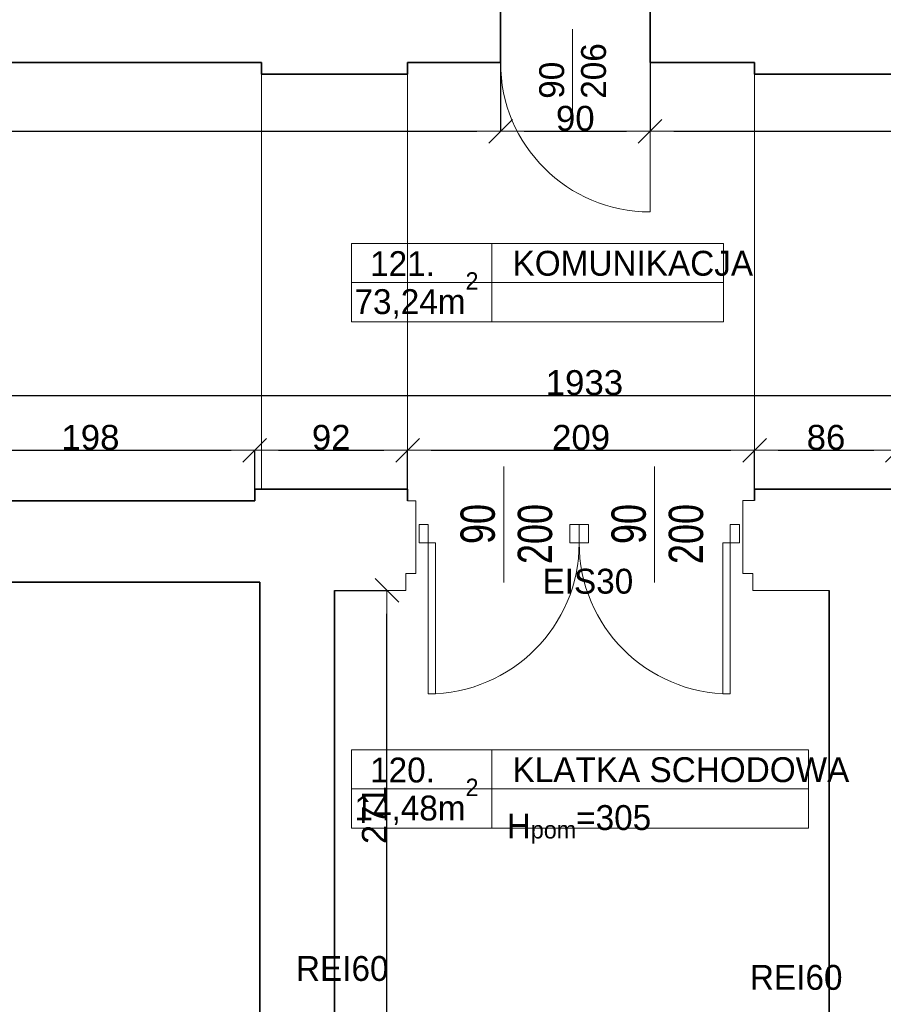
# Model space of a CAD drawing. Header units: metres. Extents: x 7506757 to 756746378, y 5735207 to 582114514.
# Tile 146 of 256: x 7695119 to 7700320, y 5860765 to 5866698. Entities that reach past the tile are written whole.
import ezdxf

# ---------------------------------------------------------------- set-up
doc = ezdxf.new("R2010")
doc.units = ezdxf.units.M
doc.header["$MEASUREMENT"] = 0
doc.header["$PDMODE"] = 2
doc.layers.get('0').update_dxf_attribs({"color": 250, "linetype": 'CONTINUOUS', "lineweight": 100, "plot": 0})
doc.layers.get('Defpoints').update_dxf_attribs({"linetype": 'CONTINUOUS'})
for name, color, linetype, lineweight in [('2D - Ogolne46', 7, 'CONTINUOUS', 18), ('7 - linia widok1', 7, 'CONTINUOUS', 13), ('M_OCIANA6', 5, 'CONTINUOUS', 35), ('M_OPISY141', 7, 'CONTINUOUS', 0), ('m_umeblowanie1', 7, 'CONTINUOUS', 13), ('NAPISY', 7, 'CONTINUOUS', 20), ('opis1', 7, 'CONTINUOUS', 13), ('OTWORY', 90, 'CONTINUOUS', 15), ('WYMIARY', 8, 'CONTINUOUS', 13)]:
    doc.layers.add(name, color=color, linetype=linetype, lineweight=lineweight)
doc.layers.add('PWYMIAR', color=7, linetype='CONTINUOUS')
doc.styles.add('arial', font='arial.ttf', dxfattribs={"width": 0.75, "height": 25})
doc.styles.add('GENERATED_STYLE_1', font='arial.ttf')
doc.styles.add('GENERATED_STYLE_2', font='txt')
doc.dimstyles.new('GENERATED_STYLE__2', dxfattribs={"dimtxt": 150, "dimasz": 142.5, "dimexe": 0.18, "dimexo": 0, "dimgap": 0.09, "dimtad": 1, "dimtih": 1, "dimtoh": 1, "dimdec": 0, "dimlfac": 0.1, "dimzin": 0, "dimdsep": 46, "dimtxsty": 'GENERATED_STYLE_1', "dimblk": 'ARROWHEAD_6', "dimblk1": 'ARROWHEAD_6', "dimblk2": 'ARROWHEAD_6', "dimcen": 0.09, "dimclrd": 251, "dimclre": 251, "dimclrt": 7, "dimazin": 0, "dimtfac": 1, "dimtdec": 4, "dimtmove": 0, "dimatfit": 3, "dimfxl": 0, "dimtolj": 1, "dimtzin": 0, "dimarcsym": 0})
doc.dimstyles.new('GENERATED_STYLE__3', dxfattribs={"dimtxt": 150, "dimasz": 142.5, "dimexe": 0.18, "dimexo": 0, "dimgap": 0.09, "dimtad": 1, "dimdec": 0, "dimlfac": 0.1, "dimzin": 0, "dimdsep": 46, "dimtxsty": 'GENERATED_STYLE_1', "dimblk": 'ARROWHEAD_6', "dimblk1": 'ARROWHEAD_6', "dimblk2": 'ARROWHEAD_6', "dimcen": 0.09, "dimclrd": 251, "dimclre": 251, "dimclrt": 7, "dimazin": 0, "dimtfac": 1, "dimtdec": 4, "dimtmove": 2, "dimatfit": 3, "dimfxl": 0, "dimtolj": 1, "dimtzin": 0, "dimarcsym": 0})

# ---------------------------------------------------------------- blocks, each defined once
blk = doc.blocks.new('ARROWHEAD_6')
at = {"color": 0, "linetype": 'Continuous', "lineweight": 0}
for p, q in [((-0.5, -0.5), (0.5, 0.5)), ((0, 0), (-1, 0))]:
    blk.add_line(p, q, dxfattribs=at)
blk = doc.blocks.new('*D6191')
at = {"layer": 'Defpoints', "color": 0, "linetype": 'Continuous', "transparency": 16777216}
for p in [(7696534.6, 5864103.4), (7694554.6, 5863869.1), (7696534.6, 5863869.1)]:
    blk.add_point(p, dxfattribs=at)
at = {"layer": 'PWYMIAR', "color": 251, "linetype": 'Continuous', "lineweight": -2, "transparency": 16777216}
for p, q in [((7694554.6, 5863869.1), (7694554.6, 5864103.5)), ((7694697.1, 5864103.4), (7696392.1, 5864103.4)), ((7696534.6, 5863869.1), (7696534.6, 5864103.5))]:
    blk.add_line(p, q, dxfattribs=at)
at = {"layer": 'PWYMIAR', "color": 251, "linetype": 'Continuous', "lineweight": -2, "transparency": 16777216, "xscale": 142.5, "yscale": 142.5, "zscale": 142.5, "rotation": 180}
blk.add_blockref('ARROWHEAD_6', (7694554.6, 5864103.4), dxfattribs=at)
at = {"layer": 'PWYMIAR', "color": 251, "linetype": 'Continuous', "lineweight": -2, "transparency": 16777216, "xscale": 142.5, "yscale": 142.5, "zscale": 142.5}
blk.add_blockref('ARROWHEAD_6', (7696534.6, 5864103.4), dxfattribs=at)
at = {"layer": 'PWYMIAR', "color": 7, "linetype": 'Continuous', "lineweight": 13, "transparency": 16777216, "insert": (7695544.6, 5864180), "char_height": 150, "attachment_point": 5, "style": 'GENERATED_STYLE_1'}
blk.add_mtext('\\A1;198', dxfattribs=at)
blk = doc.blocks.new('*D6192')
at = {"layer": 'Defpoints', "color": 0, "linetype": 'Continuous', "transparency": 16777216}
for p in [(7697454.6, 5864103.4), (7696534.6, 5863869.1), (7697454.6, 5863869.1)]:
    blk.add_point(p, dxfattribs=at)
at = {"layer": 'PWYMIAR', "color": 251, "linetype": 'Continuous', "lineweight": -2, "transparency": 16777216}
for p, q in [((7696534.6, 5863869.1), (7696534.6, 5864103.5)), ((7696677.1, 5864103.4), (7697312.1, 5864103.4)), ((7697454.6, 5863869.1), (7697454.6, 5864103.5))]:
    blk.add_line(p, q, dxfattribs=at)
at = {"layer": 'PWYMIAR', "color": 251, "linetype": 'Continuous', "lineweight": -2, "transparency": 16777216, "xscale": 142.5, "yscale": 142.5, "zscale": 142.5, "rotation": 180}
blk.add_blockref('ARROWHEAD_6', (7696534.6, 5864103.4), dxfattribs=at)
at = {"layer": 'PWYMIAR', "color": 251, "linetype": 'Continuous', "lineweight": -2, "transparency": 16777216, "xscale": 142.5, "yscale": 142.5, "zscale": 142.5}
blk.add_blockref('ARROWHEAD_6', (7697454.6, 5864103.4), dxfattribs=at)
at = {"layer": 'PWYMIAR', "color": 7, "linetype": 'Continuous', "lineweight": 13, "transparency": 16777216, "insert": (7696994.6, 5864180), "char_height": 150, "attachment_point": 5, "style": 'GENERATED_STYLE_1'}
blk.add_mtext('\\A1;92', dxfattribs=at)
blk = doc.blocks.new('*D6193')
at = {"layer": 'Defpoints', "color": 0, "linetype": 'Continuous', "transparency": 16777216}
for p in [(7699544.6, 5864103.4), (7697454.6, 5863869.1), (7699544.6, 5863869.7)]:
    blk.add_point(p, dxfattribs=at)
at = {"layer": 'PWYMIAR', "color": 251, "linetype": 'Continuous', "lineweight": -2, "transparency": 16777216}
for p, q in [((7697454.6, 5863869.1), (7697454.6, 5864103.5)), ((7697597.1, 5864103.4), (7699402.1, 5864103.4)), ((7699544.6, 5863869.7), (7699544.6, 5864103.5))]:
    blk.add_line(p, q, dxfattribs=at)
at = {"layer": 'PWYMIAR', "color": 251, "linetype": 'Continuous', "lineweight": -2, "transparency": 16777216, "xscale": 142.5, "yscale": 142.5, "zscale": 142.5, "rotation": 180}
blk.add_blockref('ARROWHEAD_6', (7697454.6, 5864103.4), dxfattribs=at)
at = {"layer": 'PWYMIAR', "color": 251, "linetype": 'Continuous', "lineweight": -2, "transparency": 16777216, "xscale": 142.5, "yscale": 142.5, "zscale": 142.5}
blk.add_blockref('ARROWHEAD_6', (7699544.6, 5864103.4), dxfattribs=at)
at = {"layer": 'PWYMIAR', "color": 7, "linetype": 'Continuous', "lineweight": 13, "transparency": 16777216, "insert": (7698499.6, 5864180), "char_height": 150, "attachment_point": 5, "style": 'GENERATED_STYLE_1'}
blk.add_mtext('\\A1;209', dxfattribs=at)
blk = doc.blocks.new('*D6194')
at = {"layer": 'Defpoints', "color": 0, "linetype": 'Continuous', "transparency": 16777216}
for p in [(7700404.6, 5864103.4), (7699544.6, 5863869.7), (7700404.6, 5863869.7)]:
    blk.add_point(p, dxfattribs=at)
at = {"layer": 'PWYMIAR', "color": 251, "linetype": 'Continuous', "lineweight": -2, "transparency": 16777216}
for p, q in [((7699544.6, 5863869.7), (7699544.6, 5864103.5)), ((7699687.1, 5864103.4), (7700262.1, 5864103.4)), ((7700404.6, 5863869.7), (7700404.6, 5864103.5))]:
    blk.add_line(p, q, dxfattribs=at)
at = {"layer": 'PWYMIAR', "color": 251, "linetype": 'Continuous', "lineweight": -2, "transparency": 16777216, "xscale": 142.5, "yscale": 142.5, "zscale": 142.5, "rotation": 180}
blk.add_blockref('ARROWHEAD_6', (7699544.6, 5864103.4), dxfattribs=at)
at = {"layer": 'PWYMIAR', "color": 251, "linetype": 'Continuous', "lineweight": -2, "transparency": 16777216, "xscale": 142.5, "yscale": 142.5, "zscale": 142.5}
blk.add_blockref('ARROWHEAD_6', (7700404.6, 5864103.4), dxfattribs=at)
at = {"layer": 'PWYMIAR', "color": 7, "linetype": 'Continuous', "lineweight": 13, "transparency": 16777216, "insert": (7699974.6, 5864180), "char_height": 150, "attachment_point": 5, "style": 'GENERATED_STYLE_1'}
blk.add_mtext('\\A1;86', dxfattribs=at)
blk = doc.blocks.new('*D6271')
at = {"layer": 'Defpoints', "color": 0, "linetype": 'Continuous', "transparency": 16777216}
for p in [(7697014.6, 5863259.1), (7697329.9, 5863259.1), (7698354.6, 5860550)]:
    blk.add_point(p, dxfattribs=at)
at = {"layer": 'PWYMIAR', "color": 251, "linetype": 'Continuous', "lineweight": -2, "transparency": 16777216}
for p, q in [((7697014.6, 5863259.1), (7697330, 5863259.1)), ((7697329.9, 5860692.5), (7697329.9, 5863116.6)), ((7698354.6, 5860550), (7697329.7, 5860550))]:
    blk.add_line(p, q, dxfattribs=at)
at = {"layer": 'PWYMIAR', "color": 251, "linetype": 'Continuous', "lineweight": -2, "transparency": 16777216, "xscale": 142.5, "yscale": 142.5, "zscale": 142.5}
for p, rotation in [((7697329.9, 5863259.1), 90), ((7697329.9, 5860550), 270)]:
    blk.add_blockref('ARROWHEAD_6', p, dxfattribs=dict(at, rotation=rotation))
at = {"layer": 'PWYMIAR', "color": 7, "linetype": 'Continuous', "lineweight": 13, "transparency": 16777216, "insert": (7697254.5, 5861904.6), "char_height": 150, "attachment_point": 5, "rotation": 90, "style": 'GENERATED_STYLE_1'}
blk.add_mtext('\\A1;271', dxfattribs=at)
blk = doc.blocks.new('*D6272')
at = {"layer": 'Defpoints', "color": 0, "linetype": 'Continuous', "transparency": 16777216}
for p in [(7688854.6, 5866369.1), (7708184.6, 5866369.1), (7708184.6, 5864433)]:
    blk.add_point(p, dxfattribs=at)
at = {"layer": 'PWYMIAR', "color": 251, "linetype": 'Continuous', "lineweight": -2, "transparency": 16777216}
for p, q in [((7688854.6, 5866369.1), (7688854.6, 5864432.8)), ((7708184.6, 5866369.1), (7708184.6, 5864432.8)), ((7688997.1, 5864433), (7708042.1, 5864433))]:
    blk.add_line(p, q, dxfattribs=at)
at = {"layer": 'PWYMIAR', "color": 251, "linetype": 'Continuous', "lineweight": -2, "transparency": 16777216, "xscale": 142.5, "yscale": 142.5, "zscale": 142.5, "rotation": 180}
blk.add_blockref('ARROWHEAD_6', (7688854.6, 5864433), dxfattribs=at)
at = {"layer": 'PWYMIAR', "color": 251, "linetype": 'Continuous', "lineweight": -2, "transparency": 16777216, "xscale": 142.5, "yscale": 142.5, "zscale": 142.5}
blk.add_blockref('ARROWHEAD_6', (7708184.6, 5864433), dxfattribs=at)
at = {"layer": 'PWYMIAR', "color": 7, "linetype": 'Continuous', "lineweight": 13, "transparency": 16777216, "insert": (7698519.6, 5864509.8), "char_height": 150, "attachment_point": 5, "style": 'GENERATED_STYLE_1'}
blk.add_mtext('\\A1;1933', dxfattribs=at)
blk = doc.blocks.new('*D6281')
at = {"layer": 'Defpoints', "color": 0, "linetype": 'Continuous', "transparency": 16777216}
for p in [(7698014.6, 5866439.1), (7690274.6, 5866369.1), (7698014.6, 5866025.7)]:
    blk.add_point(p, dxfattribs=at)
at = {"layer": 'PWYMIAR', "color": 251, "linetype": 'Continuous', "lineweight": -2, "transparency": 16777216}
for p, q in [((7698014.6, 5866439.1), (7698014.6, 5866025.6)), ((7690274.6, 5866369.1), (7690274.6, 5866025.6)), ((7690417.1, 5866025.7), (7697872.1, 5866025.7))]:
    blk.add_line(p, q, dxfattribs=at)
at = {"layer": 'PWYMIAR', "color": 251, "linetype": 'Continuous', "lineweight": -2, "transparency": 16777216, "xscale": 142.5, "yscale": 142.5, "zscale": 142.5, "rotation": 180}
blk.add_blockref('ARROWHEAD_6', (7690274.6, 5866025.7), dxfattribs=at)
at = {"layer": 'PWYMIAR', "color": 251, "linetype": 'Continuous', "lineweight": -2, "transparency": 16777216, "xscale": 142.5, "yscale": 142.5, "zscale": 142.5}
blk.add_blockref('ARROWHEAD_6', (7698014.6, 5866025.7), dxfattribs=at)
at = {"layer": 'PWYMIAR', "color": 7, "linetype": 'Continuous', "lineweight": 13, "transparency": 16777216, "insert": (7694144.6, 5866100.8), "char_height": 150, "attachment_point": 5, "style": 'GENERATED_STYLE_1'}
blk.add_mtext('\\A1;774', dxfattribs=at)
blk = doc.blocks.new('*D6282')
at = {"layer": 'Defpoints', "color": 0, "linetype": 'Continuous', "transparency": 16777216}
for p in [(7698014.6, 5866439.1), (7698914.6, 5866439.1), (7698914.6, 5866025.7)]:
    blk.add_point(p, dxfattribs=at)
at = {"layer": 'PWYMIAR', "color": 251, "linetype": 'Continuous', "lineweight": -2, "transparency": 16777216}
for p, q in [((7698014.6, 5866439.1), (7698014.6, 5866025.6)), ((7698914.6, 5866439.1), (7698914.6, 5866025.6)), ((7698157.1, 5866025.7), (7698772.1, 5866025.7))]:
    blk.add_line(p, q, dxfattribs=at)
at = {"layer": 'PWYMIAR', "color": 251, "linetype": 'Continuous', "lineweight": -2, "transparency": 16777216, "xscale": 142.5, "yscale": 142.5, "zscale": 142.5, "rotation": 180}
blk.add_blockref('ARROWHEAD_6', (7698014.6, 5866025.7), dxfattribs=at)
at = {"layer": 'PWYMIAR', "color": 251, "linetype": 'Continuous', "lineweight": -2, "transparency": 16777216, "xscale": 142.5, "yscale": 142.5, "zscale": 142.5}
blk.add_blockref('ARROWHEAD_6', (7698914.6, 5866025.7), dxfattribs=at)
at = {"layer": 'PWYMIAR', "color": 7, "linetype": 'Continuous', "lineweight": 13, "transparency": 16777216, "insert": (7698464.6, 5866102.4), "char_height": 150, "attachment_point": 5, "style": 'GENERATED_STYLE_1'}
blk.add_mtext('\\A1;90', dxfattribs=at)
blk = doc.blocks.new('*D6283')
at = {"layer": 'Defpoints', "color": 0, "linetype": 'Continuous', "transparency": 16777216}
for p in [(7698914.6, 5866439.1), (7705116.9, 5866025.7), (7705116.9, 5865793.6)]:
    blk.add_point(p, dxfattribs=at)
at = {"layer": 'PWYMIAR', "color": 251, "linetype": 'Continuous', "lineweight": -2, "transparency": 16777216}
for p, q in [((7698914.6, 5866439.1), (7698914.6, 5866025.6)), ((7699057.1, 5866025.7), (7704974.4, 5866025.7)), ((7705116.9, 5865793.6), (7705116.9, 5866025.9))]:
    blk.add_line(p, q, dxfattribs=at)
at = {"layer": 'PWYMIAR', "color": 251, "linetype": 'Continuous', "lineweight": -2, "transparency": 16777216, "xscale": 142.5, "yscale": 142.5, "zscale": 142.5, "rotation": 180}
blk.add_blockref('ARROWHEAD_6', (7698914.6, 5866025.7), dxfattribs=at)
at = {"layer": 'PWYMIAR', "color": 251, "linetype": 'Continuous', "lineweight": -2, "transparency": 16777216, "xscale": 142.5, "yscale": 142.5, "zscale": 142.5}
blk.add_blockref('ARROWHEAD_6', (7705116.9, 5866025.7), dxfattribs=at)
at = {"layer": 'PWYMIAR', "color": 7, "linetype": 'Continuous', "lineweight": 13, "transparency": 16777216, "insert": (7702015.7, 5866102.4), "char_height": 150, "attachment_point": 5, "style": 'GENERATED_STYLE_1'}
blk.add_mtext('\\A1;620', dxfattribs=at)
blk = doc.blocks.new('DRZWI80')
at = {"layer": 'OTWORY'}
blk.add_line((-46, -31.55), (-46, 31.55), dxfattribs=at)
for points in [[(-87, 10), (-87, 92), (-83, 92), (-83, 10)], [(-92, 0), (-92, 10), (-87, 10), (-87, 0)], [(-5, 0), (-5, 10), (0, 10), (0, 0)]]:
    blk.add_lwpolyline(points, close=True, dxfattribs=at)
blk.add_arc((-87, 10), 82, 0, 90, dxfattribs=at)

msp = doc.modelspace()

# ---------------------------------------------------------------- linework, layer by layer
at = {"layer": '7 - linia widok1', "linetype": 'Continuous'}
msp.add_line((7698448.2, 5866641.2), (7698448.2, 5866116.7), dxfattribs=at)
at = {"layer": 'M_OCIANA6', "linetype": 'Continuous'}
for p, q in [((7698014.6, 5866889.1), (7698014.6, 5866439.1)), ((7698914.6, 5866889.1), (7698914.6, 5866439.1)), ((7694554.6, 5866439.1), (7696574.6, 5866439.1)), ((7696574.6, 5866368.6), (7696574.6, 5866439.1)), ((7697454.6, 5866368.6), (7697454.6, 5866439.1)), ((7697454.6, 5866439.1), (7698014.6, 5866439.1)), ((7699544.6, 5866439.1), (7698914.6, 5866439.1)), ((7699544.6, 5866439.1), (7699544.6, 5866369.1)), ((7696574.6, 5866368.6), (7697454.6, 5866368.6)), ((7700404.6, 5866369.1), (7699544.6, 5866369.1)), ((7696534.6, 5863869.1), (7696534.6, 5863799.1)), ((7697454.6, 5863869.1), (7696534.6, 5863869.1)), ((7697454.6, 5863869.1), (7697454.6, 5863799.1)), ((7699544.6, 5863869.7), (7699544.6, 5863799.7)), ((7699544.6, 5863869.7), (7700404.6, 5863869.7)), ((7694554.6, 5863799.1), (7696534.6, 5863799.1)), ((7696564.6, 5863309.1), (7691234.6, 5863309.1)), ((7696564.6, 5856359.1), (7696564.6, 5863309.1)), ((7697014.6, 5856359.1), (7697014.6, 5863259.1)), ((7699994.6, 5856359.1), (7699994.6, 5863259.1))]:
    msp.add_line(p, q, dxfattribs=at)
at = {"layer": 'M_OPISY141', "linetype": 'Continuous'}
for p, q in [((7697116.5, 5865349.1), (7699356.7, 5865349.1)), ((7697116.5, 5864877.9), (7697116.5, 5865349.1)), ((7697961.1, 5865349.1), (7697961.1, 5864877.9)), ((7699356.7, 5865349.1), (7699356.7, 5864877.9)), ((7697116.5, 5865113.5), (7699356.7, 5865113.5)), ((7699356.7, 5864877.9), (7697116.5, 5864877.9)), ((7697116.5, 5862297.7), (7699869.9, 5862297.7)), ((7697116.5, 5861826.6), (7697116.5, 5862297.7)), ((7697961.1, 5862297.7), (7697961.1, 5861826.6)), ((7699869.9, 5861826.6), (7699869.9, 5862297.7)), ((7699869.9, 5861826.6), (7697116.5, 5861826.6))]:
    msp.add_line(p, q, dxfattribs=at)
at = {"layer": 'm_umeblowanie1', "linetype": 'Continuous'}
for p, q in [((7698914.6, 5866439.1), (7698914.6, 5865539.1)), ((7697454.6, 5863799.1), (7697504.6, 5863799.1)), ((7697504.6, 5863799.1), (7697504.6, 5863359.7)), ((7699544.6, 5863799.7), (7699474.6, 5863799.7)), ((7699474.6, 5863799.7), (7699474.6, 5863359.7)), ((7697504.6, 5863359.7), (7697444.6, 5863359.7)), ((7697444.6, 5863359.7), (7697444.6, 5863259.1)), ((7697444.6, 5863359.7), (7697504.6, 5863359.7)), ((7699474.6, 5863359.7), (7699534.6, 5863359.7)), ((7699534.6, 5863359.7), (7699534.6, 5863259.1)), ((7697444.6, 5863259.1), (7697014.6, 5863259.1)), ((7699534.6, 5863259.1), (7699994.6, 5863259.1)), ((7699994.6, 5863259.1), (7699534.6, 5863259.1)), ((7697116.5, 5862062.1), (7699869.9, 5862062.1))]:
    msp.add_line(p, q, dxfattribs=at)
at = {"layer": 'm_umeblowanie1'}
for p, q in [((7696574.6, 5866368.6), (7696574.6, 5863869.1)), ((7697454.6, 5866368.6), (7697454.6, 5863869.1)), ((7699544.6, 5866369.1), (7699544.6, 5863869.7))]:
    msp.add_line(p, q, dxfattribs=at)
at = {"layer": 'm_umeblowanie1', "linetype": 'Continuous'}
msp.add_arc((7698914.6, 5866439.1), 900, 180, 270, dxfattribs=at)

# ---------------------------------------------------------------- block references
at = {"layer": 'OTWORY', "yscale": 11.08695652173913, "zscale": 11.08695652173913, "rotation": 180}
for p, xscale in [((7698543.5, 5863655.6), -11.08695652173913), ((7698432.6, 5863655.6), 11.08695652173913)]:
    msp.add_blockref('DRZWI80', p, dxfattribs=dict(at, xscale=xscale))

# ---------------------------------------------------------------- texts
at = {"layer": '2D - Ogolne46', "linetype": 'Continuous', "char_height": 150, "attachment_point": 7, "style": 'GENERATED_STYLE_2'}
for s, insert in [('{73,24m\\A1{\\H0.7x;\\S2^  ;}}', (7697134.7, 5864895.9)), ('{14,48m\\A1{\\H0.7x;\\S2^  ;}}', (7697134.7, 5861844.5))]:
    msp.add_mtext(s, dxfattribs=dict(at, insert=insert))
at = {"layer": 'NAPISY', "char_height": 206.96, "attachment_point": 9, "rotation": 90, "style": 'arial'}
for insert in [(7698328.1, 5863779.3), (7699237.2, 5863779.3)]:
    msp.add_mtext('\\P90\\P200', dxfattribs=dict(at, insert=insert))
at = {"layer": 'opis1', "linetype": 'Continuous', "insert": (7698247.4, 5866221.2), "char_height": 150, "width": 563.056, "attachment_point": 1, "rotation": 90, "line_spacing_factor": 1.007581, "style": 'GENERATED_STYLE_2'}
msp.add_mtext('{90\\P206}', dxfattribs=at)
at = {"layer": 'opis1', "linetype": 'Continuous', "char_height": 150, "attachment_point": 1, "style": 'GENERATED_STYLE_2'}
for s, insert in [('{121.}', (7697229, 5865302.8)), ('{KOMUNIKACJA}', (7698086.7, 5865304.9)), ('{120.}', (7697229, 5862251.4)), ('{KLATKA SCHODOWA}', (7698086.7, 5862253.5)), ('{H\\A1{\\H0.7x;\\S ^ pom;}=305}', (7698052, 5862015.9))]:
    msp.add_mtext(s, dxfattribs=dict(at, insert=insert))
at = {"layer": 'WYMIARY', "color": 11, "linetype": 'ByBlock', "lineweight": 18, "true_color": 0xf57f8e, "char_height": 150, "attachment_point": 1, "style": 'GENERATED_STYLE_2'}
for s, insert in [('EIS30', (7698267.1, 5863389.2)), ('REI60', (7696782.4, 5861055.6)), ('REI60', (7699516.4, 5861002))]:
    msp.add_mtext(s, dxfattribs=dict(at, insert=insert))

# ---------------------------------------------------------------- dimensions: what is measured, and where the dimension line sits
at = {"layer": 'PWYMIAR', "color": 251, "linetype": 'Continuous', "lineweight": 13}
for base, p1, p2, picture, middle in [((7698014.6, 5866025.7), (7690274.6, 5866369.1), (7698014.6, 5866439.1), '*D6281', (7694144.6, 5866100.8)), ((7698914.6, 5866025.7), (7698014.6, 5866439.1), (7698914.6, 5866439.1), '*D6282', (7698464.6, 5866102.4)), ((7705116.9, 5866025.7), (7698914.6, 5866439.1), (7705116.9, 5865793.6), '*D6283', (7702015.7, 5866102.4)), ((7708184.6, 5864433), (7688854.6, 5866369.1), (7708184.6, 5866369.1), '*D6272', (7698519.6, 5864509.8)), ((7696534.6, 5864103.4), (7694554.6, 5863869.1), (7696534.6, 5863869.1), '*D6191', (7695544.6, 5864180)), ((7697454.6, 5864103.4), (7696534.6, 5863869.1), (7697454.6, 5863869.1), '*D6192', (7696994.6, 5864180)), ((7699544.6, 5864103.4), (7697454.6, 5863869.1), (7699544.6, 5863869.7), '*D6193', (7698499.6, 5864180)), ((7700404.6, 5864103.4), (7699544.6, 5863869.7), (7700404.6, 5863869.7), '*D6194', (7699974.6, 5864180))]:
    dim = msp.add_linear_dim(base=base, p1=p1, p2=p2, dimstyle='GENERATED_STYLE__2', dxfattribs=at)
    dim.commit()
    dim.dimension.update_dxf_attribs({"geometry": picture, "text_midpoint": middle})
dim = msp.add_linear_dim(base=(7697329.9, 5863259.1), p1=(7698354.6, 5860550), p2=(7697014.6, 5863259.1), angle=90, dimstyle='GENERATED_STYLE__3', dxfattribs=at)
dim.commit()
dim.dimension.update_dxf_attribs({"geometry": '*D6271', "text_midpoint": (7697254.5, 5861904.6)})

doc.saveas('drawing.dxf')
